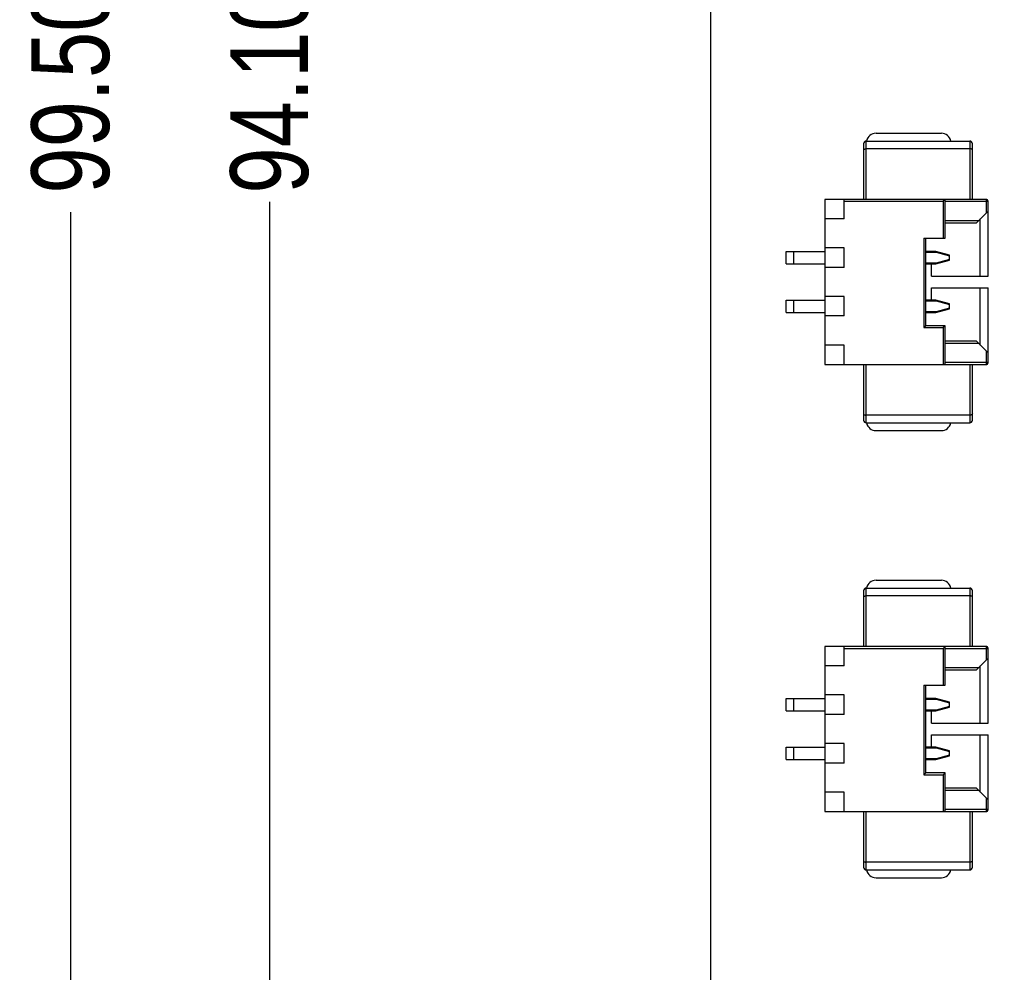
# Model space of a CAD drawing. Header units: inches. Extents: x -100 to 126, y -58 to 58.
# Tile 17 of 118: x 38 to 64, y -31 to -6. Entities that reach past the tile are written whole.
import ezdxf

# ---------------------------------------------------------------- set-up
doc = ezdxf.new("R2010")
doc.units = ezdxf.units.IN
doc.header["$LTSCALE"] = 1.21
doc.header["$MEASUREMENT"] = 0
doc.header["$PDMODE"] = 3
doc.header["$PDSIZE"] = 0.3125
doc.layers.get('0').update_dxf_attribs({"linetype": 'CONTINUOUS'})
doc.layers.get('Defpoints').update_dxf_attribs({"linetype": 'CONTINUOUS'})
doc.styles.get("Standard").update_dxf_attribs({"font": 'txt', "width": 0.8})
doc.dimstyles.get("Standard").update_dxf_attribs({"dimtxt": 0.15625, "dimasz": 0.1875, "dimexe": 0.125, "dimexo": 0.0625, "dimgap": 0.09, "dimtad": 0, "dimtih": 1, "dimtoh": 1, "dimzin": 4, "dimdsep": 46, "dimtxsty": 'STANDARD', "dimblk": '_FILLED', "dimblk1": '_FILLED', "dimblk2": '_FILLED', "dimcen": 0.09, "dimazin": 1, "dimtp": 0.01, "dimtm": 0.01, "dimtfac": 1, "dimtofl": 0, "dimtmove": 0, "dimatfit": 3, "dimldrblk": '_FILLED', "dimfxl": 1, "dimtolj": 1, "dimtzin": 4, "dimarcsym": 0})

# ---------------------------------------------------------------- blocks, each defined once
blk = doc.blocks.new('_FILLED')
at = {"color": 0, "linetype": 'ByBlock'}
blk.add_solid([(0, 0), (-1, 0.167), (-1, -0.167)], dxfattribs=at)
blk = doc.blocks.new('*D13')
at = {"color": 0, "lineweight": -2}
for p, q in [((58.836, 39.011), (44.735, 39.011)), ((44.86, 37.511), (44.86, -5.149)), ((44.86, -53.589), (44.86, -10.929)), ((58.836, -55.089), (44.735, -55.089))]:
    blk.add_line(p, q, dxfattribs=at)
at = {"layer": 'Defpoints', "color": 0}
for p in [(58.899, 39.011), (44.86, -55.089), (58.899, -55.089)]:
    blk.add_point(p, dxfattribs=at)
at = {"color": 0, "lineweight": -2, "xscale": 1.5, "yscale": 1.5, "zscale": 1.5}
for p, rotation in [((44.86, 39.011), 90), ((44.86, -55.089), 270)]:
    blk.add_blockref('_FILLED', p, dxfattribs=dict(at, rotation=rotation))
at = {"color": 0, "insert": (44.86, -8.039), "char_height": 2, "attachment_point": 5, "rotation": 90}
blk.add_mtext('\\A1;94.10', dxfattribs=at)
blk = doc.blocks.new('*D16')
at = {"color": 0, "lineweight": -2}
for p, q in [((76.836, 41.711), (39.619, 41.711)), ((39.744, 40.211), (39.744, -4.883)), ((39.744, -56.289), (39.744, -11.196)), ((61.686, -57.789), (39.619, -57.789))]:
    blk.add_line(p, q, dxfattribs=at)
at = {"layer": 'Defpoints', "color": 0}
for p in [(76.899, 41.711), (39.744, -57.789), (61.749, -57.789)]:
    blk.add_point(p, dxfattribs=at)
at = {"color": 0, "lineweight": -2, "xscale": 1.5, "yscale": 1.5, "zscale": 1.5}
for p, rotation in [((39.744, 41.711), 90), ((39.744, -57.789), 270)]:
    blk.add_blockref('_FILLED', p, dxfattribs=dict(at, rotation=rotation))
at = {"color": 0, "insert": (39.744, -8.039), "char_height": 2, "attachment_point": 5, "rotation": 90}
blk.add_mtext('\\A1;99.50', dxfattribs=at)

msp = doc.modelspace()

# ---------------------------------------------------------------- linework, layer by layer
at = {"color": 7, "linetype": 'Continuous'}
for p, q in [((56.199, 13.411), (56.199, -55.789)), ((60.202, -10.864), (60.202, -9.364)), ((60.202, -9.364), (62.862, -9.364)), ((60.452, -9.164), (62.132, -9.164)), ((62.862, -9.364), (62.862, -10.864)), ((60.132, -9.434), (60.132, -10.864)), ((62.862, -9.564), (60.202, -9.564)), ((62.932, -10.864), (62.932, -9.434)), ((59.132, -10.864), (59.132, -15.114)), ((63.282, -10.864), (59.132, -10.864)), ((59.632, -11.364), (59.632, -10.864)), ((62.232, -10.864), (62.182, -10.914)), ((62.232, -11.864), (62.232, -10.864)), ((63.282, -10.864), (63.282, -11.214)), ((59.632, -10.914), (62.182, -10.914)), ((62.182, -10.914), (62.182, -11.864)), ((62.232, -10.914), (63.332, -10.914)), ((63.332, -12.839), (63.332, -10.914)), ((59.632, -11.364), (59.132, -11.364)), ((63.032, -11.464), (63.332, -11.164)), ((63.132, -12.839), (63.132, -11.364)), ((63.082, -11.414), (62.232, -11.414)), ((62.232, -11.464), (63.032, -11.464)), ((61.682, -11.864), (61.682, -14.164)), ((61.682, -11.864), (62.232, -11.864)), ((61.732, -14.114), (61.732, -11.864)), ((59.632, -12.114), (59.132, -12.114)), ((59.632, -12.614), (59.632, -12.114)), ((58.142, -12.524), (58.142, -12.204)), ((58.142, -12.204), (59.132, -12.204)), ((58.342, -12.524), (58.342, -12.204)), ((61.992, -12.204), (61.732, -12.204)), ((61.732, -12.224), (61.995, -12.224)), ((62.342, -12.298), (61.992, -12.204)), ((61.995, -12.224), (61.992, -12.204)), ((61.995, -12.224), (62.342, -12.317)), ((62.342, -12.43), (62.342, -12.298)), ((58.142, -12.524), (59.132, -12.524)), ((59.632, -12.614), (59.132, -12.614)), ((61.995, -12.504), (61.732, -12.504)), ((61.732, -12.524), (61.992, -12.524)), ((61.882, -12.839), (61.882, -12.524)), ((61.992, -12.524), (62.342, -12.43)), ((61.992, -12.524), (61.995, -12.504)), ((62.342, -12.411), (61.995, -12.504)), ((61.882, -12.839), (63.332, -12.839)), ((61.882, -13.454), (61.882, -13.139)), ((61.882, -13.139), (63.332, -13.139)), ((63.132, -14.614), (63.132, -13.139)), ((63.332, -15.064), (63.332, -13.139)), ((59.632, -13.364), (59.132, -13.364)), ((59.632, -13.864), (59.632, -13.364)), ((58.142, -13.774), (58.142, -13.454)), ((58.142, -13.454), (59.132, -13.454)), ((58.342, -13.774), (58.342, -13.454)), ((61.992, -13.454), (61.732, -13.454)), ((61.732, -13.474), (61.995, -13.474)), ((62.342, -13.548), (61.992, -13.454)), ((61.995, -13.474), (61.992, -13.454)), ((61.995, -13.474), (62.342, -13.567)), ((62.342, -13.661), (61.995, -13.754)), ((62.342, -13.68), (62.342, -13.548)), ((58.142, -13.774), (59.132, -13.774)), ((59.632, -13.864), (59.132, -13.864)), ((61.995, -13.754), (61.732, -13.754)), ((61.732, -13.774), (61.992, -13.774)), ((61.992, -13.774), (62.342, -13.68)), ((61.992, -13.774), (61.995, -13.754)), ((61.732, -14.114), (61.682, -14.164)), ((61.682, -14.164), (62.182, -14.164)), ((62.232, -14.114), (61.732, -14.114)), ((62.232, -14.114), (62.182, -14.164)), ((62.182, -14.164), (62.182, -15.114)), ((62.232, -15.064), (62.232, -14.114)), ((59.632, -14.614), (59.132, -14.614)), ((59.632, -15.114), (59.632, -14.614)), ((63.032, -14.514), (62.232, -14.514)), ((62.232, -14.564), (63.082, -14.564)), ((63.032, -14.514), (63.332, -14.814)), ((63.282, -14.764), (63.282, -15.114)), ((59.132, -15.114), (63.282, -15.114)), ((60.132, -15.114), (60.132, -16.544)), ((60.202, -16.614), (60.202, -15.114)), ((63.332, -15.064), (62.232, -15.064)), ((62.862, -15.114), (62.862, -16.614)), ((62.932, -16.544), (62.932, -15.114)), ((62.862, -16.414), (60.202, -16.414)), ((60.202, -16.614), (62.862, -16.614)), ((60.452, -16.814), (62.132, -16.814)), ((60.452, -20.664), (62.132, -20.664)), ((60.132, -20.934), (60.132, -22.364)), ((60.202, -22.364), (60.202, -20.864)), ((60.202, -20.864), (62.862, -20.864)), ((62.862, -20.864), (62.862, -22.364)), ((62.932, -22.364), (62.932, -20.934)), ((62.862, -21.064), (60.202, -21.064)), ((59.132, -22.364), (59.132, -26.614)), ((63.282, -22.364), (59.132, -22.364)), ((59.632, -22.864), (59.632, -22.364)), ((59.632, -22.414), (62.182, -22.414)), ((62.232, -22.364), (62.182, -22.414)), ((62.182, -22.414), (62.182, -23.364)), ((62.232, -23.364), (62.232, -22.364)), ((62.232, -22.414), (63.332, -22.414)), ((63.282, -22.364), (63.282, -22.714)), ((63.332, -24.339), (63.332, -22.414)), ((63.032, -22.964), (63.332, -22.664)), ((59.632, -22.864), (59.132, -22.864)), ((63.082, -22.914), (62.232, -22.914)), ((62.232, -22.964), (63.032, -22.964)), ((63.132, -24.339), (63.132, -22.864)), ((61.682, -23.364), (61.682, -25.664)), ((61.682, -23.364), (62.232, -23.364)), ((61.732, -25.614), (61.732, -23.364)), ((58.142, -24.024), (58.142, -23.704)), ((58.142, -23.704), (59.132, -23.704)), ((58.342, -24.024), (58.342, -23.704)), ((59.632, -23.614), (59.132, -23.614)), ((59.632, -24.114), (59.632, -23.614)), ((61.992, -23.704), (61.732, -23.704)), ((61.732, -23.724), (61.995, -23.724)), ((62.342, -23.798), (61.992, -23.704)), ((61.995, -23.724), (61.992, -23.704)), ((61.995, -23.724), (62.342, -23.817)), ((62.342, -23.93), (62.342, -23.798)), ((58.142, -24.024), (59.132, -24.024)), ((61.995, -24.004), (61.732, -24.004)), ((61.732, -24.024), (61.992, -24.024)), ((61.882, -24.339), (61.882, -24.024)), ((61.992, -24.024), (62.342, -23.93)), ((61.992, -24.024), (61.995, -24.004)), ((62.342, -23.911), (61.995, -24.004)), ((59.632, -24.114), (59.132, -24.114)), ((61.882, -24.339), (63.332, -24.339)), ((61.882, -24.954), (61.882, -24.639)), ((61.882, -24.639), (63.332, -24.639)), ((63.132, -26.114), (63.132, -24.639)), ((63.332, -26.564), (63.332, -24.639)), ((58.142, -25.274), (58.142, -24.954)), ((58.142, -24.954), (59.132, -24.954)), ((58.342, -25.274), (58.342, -24.954)), ((59.632, -24.864), (59.132, -24.864)), ((59.632, -25.364), (59.632, -24.864)), ((61.992, -24.954), (61.732, -24.954)), ((61.732, -24.974), (61.995, -24.974)), ((62.342, -25.048), (61.992, -24.954)), ((61.995, -24.974), (61.992, -24.954)), ((61.995, -24.974), (62.342, -25.067)), ((62.342, -25.18), (62.342, -25.048)), ((58.142, -25.274), (59.132, -25.274)), ((61.995, -25.254), (61.732, -25.254)), ((61.732, -25.274), (61.992, -25.274)), ((61.992, -25.274), (62.342, -25.18)), ((61.992, -25.274), (61.995, -25.254)), ((62.342, -25.161), (61.995, -25.254)), ((59.632, -25.364), (59.132, -25.364)), ((61.732, -25.614), (61.682, -25.664)), ((61.682, -25.664), (62.182, -25.664)), ((62.232, -25.614), (61.732, -25.614)), ((62.232, -25.614), (62.182, -25.664)), ((62.182, -25.664), (62.182, -26.614)), ((62.232, -26.564), (62.232, -25.614)), ((63.032, -26.014), (62.232, -26.014)), ((62.232, -26.064), (63.082, -26.064)), ((63.032, -26.014), (63.332, -26.314)), ((59.632, -26.114), (59.132, -26.114)), ((59.632, -26.614), (59.632, -26.114)), ((63.282, -26.264), (63.282, -26.614)), ((63.332, -26.564), (62.232, -26.564)), ((59.132, -26.614), (63.282, -26.614)), ((60.132, -26.614), (60.132, -28.044)), ((60.202, -28.114), (60.202, -26.614)), ((62.862, -26.614), (62.862, -28.114)), ((62.932, -28.044), (62.932, -26.614)), ((62.862, -27.914), (60.202, -27.914)), ((60.202, -28.114), (62.862, -28.114)), ((60.452, -28.314), (62.132, -28.314))]:
    msp.add_line(p, q, dxfattribs=at)
for centre, radius, start, end in [((60.202, -9.434), 0.07, 89.9999, 179.9999), ((60.452, -9.414), 0.25, 89.9999, 168.4574), ((62.132, -9.414), 0.25, 11.5424, 89.9999), ((62.862, -9.434), 0.07, 359.9999, 89.9999), ((63.282, -10.914), 0.05, 359.9999, 89.9999), ((62.182, -15.064), 0.05, 269.9999, 359.9999), ((63.282, -15.064), 0.05, 269.9999, 359.9999), ((60.202, -16.544), 0.07, 179.9999, 269.9999), ((60.452, -16.564), 0.25, 191.5424, 269.9999), ((62.132, -16.564), 0.25, 269.9999, 348.4574), ((62.862, -16.544), 0.07, 269.9999, 359.9999), ((60.452, -20.914), 0.25, 89.9999, 168.4574), ((62.132, -20.914), 0.25, 11.5424, 89.9999), ((60.202, -20.934), 0.07, 89.9999, 179.9999), ((62.862, -20.934), 0.07, 359.9999, 89.9999), ((63.282, -22.414), 0.05, 359.9999, 89.9999), ((62.182, -26.564), 0.05, 269.9999, 359.9999), ((63.282, -26.564), 0.05, 269.9999, 359.9999), ((60.202, -28.044), 0.07, 179.9999, 269.9999), ((62.862, -28.044), 0.07, 269.9999, 359.9999), ((60.452, -28.064), 0.25, 191.5424, 269.9999), ((62.132, -28.064), 0.25, 269.9999, 348.4574)]:
    msp.add_arc(centre, radius, start, end, dxfattribs=at)
for points, knots in [([(60.132, -9.593), (60.132, -9.584), (60.147, -9.574), (60.162, -9.569), (60.175, -9.566), (60.188, -9.564), (60.197, -9.564), (60.202, -9.564)], [0, 0, 0, 0, 0.352106, 0.49203, 0.649935, 0.821418, 1, 1, 1, 1]), ([(62.932, -9.593), (62.932, -9.584), (62.917, -9.574), (62.902, -9.569), (62.89, -9.566), (62.876, -9.564), (62.867, -9.564), (62.862, -9.564)], [0, 0, 0, 0, 0.352118, 0.492054, 0.649955, 0.821424, 1, 1, 1, 1]), ([(60.132, -16.385), (60.132, -16.394), (60.147, -16.404), (60.162, -16.409), (60.175, -16.412), (60.188, -16.414), (60.197, -16.414), (60.202, -16.414)], [0, 0, 0, 0, 0.352118, 0.492054, 0.649955, 0.821424, 1, 1, 1, 1]), ([(62.932, -16.385), (62.932, -16.394), (62.917, -16.404), (62.902, -16.409), (62.889, -16.412), (62.876, -16.414), (62.867, -16.414), (62.862, -16.414)], [0, 0, 0, 0, 0.352106, 0.49203, 0.649935, 0.821418, 1, 1, 1, 1]), ([(60.132, -21.093), (60.132, -21.084), (60.147, -21.074), (60.162, -21.069), (60.175, -21.066), (60.188, -21.064), (60.197, -21.064), (60.202, -21.064)], [0, 0, 0, 0, 0.352106, 0.49203, 0.649935, 0.821418, 1, 1, 1, 1]), ([(62.932, -21.093), (62.932, -21.084), (62.917, -21.074), (62.902, -21.069), (62.889, -21.066), (62.876, -21.064), (62.867, -21.064), (62.862, -21.064)], [0, 0, 0, 0, 0.352118, 0.492054, 0.649955, 0.821424, 1, 1, 1, 1]), ([(60.132, -27.885), (60.132, -27.894), (60.147, -27.904), (60.162, -27.909), (60.175, -27.912), (60.188, -27.914), (60.197, -27.914), (60.202, -27.914)], [0, 0, 0, 0, 0.352118, 0.492054, 0.649955, 0.821424, 1, 1, 1, 1]), ([(62.932, -27.885), (62.932, -27.894), (62.917, -27.904), (62.902, -27.909), (62.889, -27.912), (62.876, -27.914), (62.867, -27.914), (62.862, -27.914)], [0, 0, 0, 0, 0.352106, 0.49203, 0.649935, 0.821418, 1, 1, 1, 1])]:
    msp.add_open_spline(points, degree=3, knots=knots, dxfattribs=at)

# ---------------------------------------------------------------- dimensions: what is measured, and where the dimension line sits
at = {"color": 1}
for base, p1, p2, picture, middle in [((39.744, -57.789), (76.899, 41.711), (61.749, -57.789), '*D16', (39.744, -8.039)), ((44.86, -55.089), (58.899, 39.011), (58.899, -55.089), '*D13', (44.86, -8.039))]:
    dim = msp.add_linear_dim(base=base, p1=p1, p2=p2, angle=90, dimstyle='STANDARD', override={"dimtxt": 2, "dimasz": 1.5, "dimtih": 0, "dimtoh": 0, "dimzin": 0, "dimcen": 0.198, "dimadec": 0, "dimazin": 0, "dimtp": 0, "dimtm": 0, "dimtdec": 4, "dimtzin": 0}, dxfattribs=at)
    dim.commit()
    dim.dimension.update_dxf_attribs({"geometry": picture, "text_midpoint": middle})

doc.saveas('drawing.dxf')
